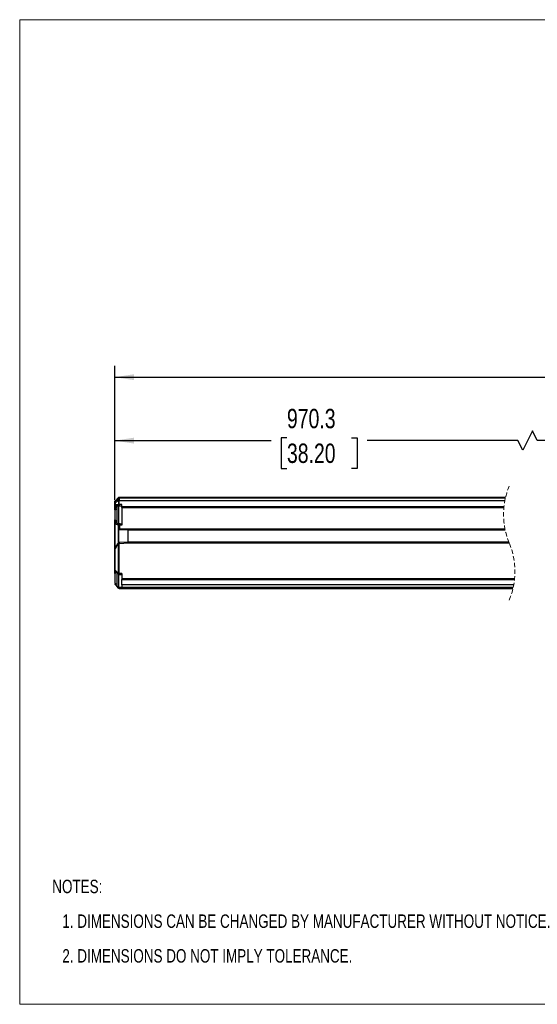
# Model space of a CAD drawing. Header units: millimetres. Extents: x 0 to 432, y 0 to 279.
# Tile 1 of 20: x 0 to 147, y 0 to 279. Entities that reach past the tile are written whole.
import ezdxf

# ---------------------------------------------------------------- set-up
doc = ezdxf.new("R2010")
doc.units = ezdxf.units.MM
doc.linetypes.add('HIDDEN', pattern=[1.905, 1.27, -0.635])
doc.layers.add('DIMENSIONS', color=140, linetype='Continuous', lineweight=25)
doc.layers.add('TEXT', color=140, linetype='Continuous', lineweight=25)
doc.styles.add('SLDTEXTSTYLE0', font='TXT', dxfattribs={"width": 0.75})
doc.dimstyles.new('SLDDIMSTYLE1', dxfattribs={"dimtxt": 5.5, "dimasz": 5.5, "dimexe": 0, "dimexo": 0.0625, "dimgap": 1.375, "dimtad": 0, "dimtih": 1, "dimtoh": 1, "dimdec": 1, "dimrnd": 1e-09, "dimzin": 12, "dimdsep": 46, "dimtxsty": 'SLDTEXTSTYLE0', "dimsah": 1, "dimcen": 0.09, "dimadec": 0, "dimazin": 3, "dimtfac": 1, "dimtdec": 1, "dimtofl": 0, "dimtmove": 0, "dimatfit": 3, "dimfxl": 0, "dimfrac": 2, "dimtolj": 1, "dimtzin": 12, "dimarcsym": 0})

# ---------------------------------------------------------------- blocks, each defined once
blk = doc.blocks.new('SW_NOTE_0_3')
at = {"layer": 'TEXT', "color": 0, "char_height": 3.81, "attachment_point": 1, "style": 'SLDTEXTSTYLE0'}
for s, insert in [('NOTES:', (0, 4.91)), ('1. DIMENSIONS CAN BE CHANGED BY MANUFACTURER WITHOUT NOTICE.', (2.86, -4.94)), ('2. DIMENSIONS DO NOT IMPLY TOLERANCE.', (2.86, -14.79))]:
    blk.add_mtext(s, dxfattribs=dict(at, insert=insert))
blk = doc.blocks.new('_D_2')
at = {"layer": 'DIMENSIONS'}
for p, q in [((27.01, 143.05), (27.01, 163.13)), ((145.64, 162.7), (142.89, 157.2)), ((147.02, 159.95), (145.64, 162.7)), ((257.5, 142.9), (257.5, 163.13)), ((27.01, 159.95), (71.46, 159.95)), ((75.92, 160.76), (74.25, 160.76)), ((74.25, 160.76), (74.25, 152.03)), ((94.21, 160.76), (95.89, 160.76)), ((95.89, 160.76), (95.89, 152.03)), ((141.52, 159.95), (98.68, 159.95)), ((142.89, 157.2), (141.52, 159.95)), ((257.5, 159.95), (147.02, 159.95)), ((74.25, 152.03), (75.92, 152.03)), ((95.89, 152.03), (94.21, 152.03))]:
    blk.add_line(p, q, dxfattribs=at)
for points in [[(27.01, 159.95), (32.51, 159.11), (32.51, 160.8)], [(257.5, 159.95), (252, 160.8), (252, 159.11)]]:
    blk.add_solid(points, dxfattribs=at)
at = {"layer": 'DIMENSIONS', "char_height": 5.5, "attachment_point": 1, "style": 'SLDTEXTSTYLE0'}
for s, insert in [('970.3', (75.92, 168.97)), ('38.20', (75.92, 159.12))]:
    blk.add_mtext(s, dxfattribs=dict(at, insert=insert))
blk = doc.blocks.new('_D_3')
at = {"layer": 'DIMENSIONS'}
for p, q in [((27.01, 143.05), (27.01, 181.13)), ((266.95, 180.7), (264.2, 175.2)), ((268.33, 177.95), (266.95, 180.7)), ((345.1, 132.45), (345.1, 181.13)), ((27.01, 177.95), (172.44, 177.95)), ((176.91, 178.76), (175.23, 178.76)), ((175.23, 178.76), (175.23, 170.03)), ((195.2, 178.76), (196.87, 178.76)), ((196.87, 178.76), (196.87, 170.03)), ((262.83, 177.95), (199.67, 177.95)), ((264.2, 175.2), (262.83, 177.95)), ((345.1, 177.95), (268.33, 177.95)), ((175.23, 170.03), (176.91, 170.03)), ((196.87, 170.03), (195.2, 170.03))]:
    blk.add_line(p, q, dxfattribs=at)
for points in [[(27.01, 177.95), (32.51, 177.11), (32.51, 178.8)], [(345.1, 177.95), (339.6, 178.8), (339.6, 177.11)]]:
    blk.add_solid(points, dxfattribs=at)
at = {"layer": 'DIMENSIONS', "char_height": 5.5, "attachment_point": 1, "style": 'SLDTEXTSTYLE0'}
for s, insert in [('1057.9', (174.88, 186.97)), ('41.65', (176.91, 177.12))]:
    blk.add_mtext(s, dxfattribs=dict(at, insert=insert))

msp = doc.modelspace()

# ---------------------------------------------------------------- linework, layer by layer
at = {"color": 7, "linetype": 'Continuous', "lineweight": 18}
for p, q in [((0, 0), (0, 279.4)), ((0, 279.4), (431.8, 279.4)), ((0, 0), (431.8, 0))]:
    msp.add_line(p, q, dxfattribs=at)
for p, q in [((27.01, 142.2), (27.01, 142.55)), ((28.08, 143.79), (27.1, 142.8)), ((27.1, 142.81), (28.08, 143.79)), ((27.1, 142.75), (28.07, 143.55)), ((27.1, 142.25), (28.07, 143.05)), ((27.1, 142.8), (27.1, 142.75)), ((28.08, 143.59), (28.07, 143.55)), ((28.08, 142.94), (28.07, 143.05)), ((28.08, 143.79), (28.08, 143.59)), ((28.08, 142.94), (28.08, 141.84)), ((28.29, 143.67), (28.28, 143.62)), ((28.28, 143.12), (28.29, 142.96)), ((28.29, 143.87), (28.3, 143.88)), ((28.29, 143.88), (28.3, 143.88)), ((28.29, 143.67), (28.29, 143.87)), ((137.98, 143.67), (28.29, 143.67)), ((28.29, 141.86), (28.29, 142.96)), ((28.29, 142.96), (137.83, 142.96)), ((28.3, 143.88), (138.03, 143.88)), ((27.01, 141.78), (27.01, 142.2)), ((27.01, 140.27), (27.01, 141.78)), ((27.07, 140.08), (27.07, 138.88)), ((27.1, 142.25), (27.1, 141.84)), ((27.1, 141.84), (28.08, 141.84)), ((27.31, 141.48), (28.29, 141.48)), ((27.31, 140.67), (27.31, 141.48)), ((27.58, 141.14), (27.58, 138.88)), ((29.01, 141.38), (28.04, 141.38)), ((28.04, 141.38), (28.04, 136.38)), ((29.01, 141.86), (28.29, 141.86)), ((28.29, 141.86), (28.29, 141.48)), ((28.29, 141.48), (29.01, 141.48)), ((29.01, 141.21), (29.01, 141.86)), ((137.56, 141.21), (29.01, 141.21)), ((29.01, 140.95), (29.01, 141.21)), ((29.01, 140.95), (29.01, 135.98)), ((29.01, 140.95), (137.54, 140.95)), ((27.01, 136.35), (27.01, 137.52)), ((27.07, 138.88), (27.07, 137.68)), ((27.31, 136.62), (27.31, 137.09)), ((27.58, 138.88), (27.58, 136.63)), ((27.09, 136.35), (27.01, 136.35)), ((27.01, 130.14), (27.01, 136.35)), ((27.09, 130.14), (27.09, 136.35)), ((27.53, 136.15), (27.09, 136.35)), ((27.75, 136.43), (27.31, 136.62)), ((28.07, 136.01), (27.53, 136.15)), ((28.24, 136.31), (27.75, 136.43)), ((28.04, 136.38), (29.01, 136.38)), ((28.07, 136.02), (28.11, 136.02)), ((28.07, 136.01), (28.07, 136.02)), ((28.11, 136.01), (28.07, 136.01)), ((28.07, 130.95), (28.07, 136.01)), ((28.11, 136.05), (28.12, 136.09)), ((28.11, 136.02), (28.11, 136.05)), ((28.11, 136.01), (28.11, 136.02)), ((28.14, 135.79), (28.11, 136.01)), ((28.12, 136.09), (28.13, 136.13)), ((28.17, 135.73), (28.14, 135.79)), ((28.17, 135.23), (28.17, 135.73)), ((28.17, 130.99), (28.17, 134.74)), ((28.2, 136.23), (28.51, 136.31)), ((28.51, 136.31), (28.2, 136.23)), ((28.22, 136.04), (28.21, 136.02)), ((28.21, 136.02), (28.21, 136.01)), ((28.21, 135.98), (28.21, 135.06)), ((28.36, 135.98), (28.21, 135.98)), ((28.21, 135.06), (28.36, 135.06)), ((28.21, 135.06), (28.21, 134.91)), ((28.51, 136.31), (28.24, 136.31)), ((28.35, 134.76), (30.81, 134.63)), ((28.36, 135.98), (28.36, 135.06)), ((29.01, 135.98), (28.36, 135.98)), ((28.36, 135.06), (30.81, 134.93)), ((29.01, 136.28), (28.51, 136.28)), ((30.81, 134.93), (137.84, 134.93)), ((30.81, 134.93), (30.81, 134.63)), ((30.81, 134.63), (137.9, 134.63)), ((30.81, 131.13), (30.81, 134.63)), ((27.73, 130.59), (27.01, 129.29)), ((27.01, 129.36), (27.01, 130.14)), ((27.1, 129.21), (27.01, 129.21)), ((27.01, 123.22), (27.01, 129.21)), ((27.09, 130.14), (27.48, 130.14)), ((27.92, 130.68), (27.1, 129.21)), ((27.1, 123.22), (27.1, 129.21)), ((28.08, 130.69), (27.92, 130.68)), ((28.08, 122.29), (28.08, 130.69)), ((28.17, 130.99), (28.29, 131)), ((30.81, 131.13), (28.29, 131)), ((28.3, 122.28), (28.3, 130.7)), ((28.3, 130.7), (28.31, 130.7)), ((30.81, 130.83), (28.31, 130.7)), ((30.81, 130.83), (30.81, 131.13)), ((138.96, 131.13), (30.81, 131.13)), ((139.08, 130.83), (30.81, 130.83)), ((27.01, 122.27), (27.01, 123.25)), ((27.1, 123.22), (27.43, 122.93)), ((27.12, 122.99), (27.43, 122.72)), ((27.07, 122.08), (27.07, 120.88)), ((27.07, 120.88), (27.07, 119.68)), ((27.31, 122.67), (27.31, 122.86)), ((27.43, 122.93), (28.08, 122.29)), ((27.43, 122.72), (28.11, 122.04)), ((27.58, 122.57), (27.58, 120.88)), ((27.58, 120.88), (27.58, 118.63)), ((28.04, 122.11), (28.04, 118.38)), ((28.29, 121.98), (29.01, 121.98)), ((29.01, 122.28), (28.3, 122.28)), ((28.3, 122.28), (28.3, 121.99)), ((29.01, 122.28), (29.01, 120.81)), ((29.01, 120.81), (140.59, 120.81)), ((29.01, 120.81), (29.01, 120.56)), ((29.01, 120.56), (140.56, 120.56)), ((29.01, 119.03), (29.01, 120.56)), ((27.58, 118.62), (27.1, 119.14)), ((27.1, 119.14), (27.58, 118.62)), ((28.08, 118.07), (27.58, 118.62)), ((27.66, 118.54), (28.08, 118.07)), ((27.75, 118.48), (28.04, 118.16)), ((28.04, 118.38), (29.01, 118.38)), ((28.29, 118.49), (28.29, 117.98)), ((28.29, 117.98), (29.01, 117.98)), ((140.34, 119.03), (29.01, 119.03)), ((29.01, 119.03), (29.01, 118.33)), ((29.01, 118.33), (140.2, 118.33)), ((29.01, 117.92), (29.01, 118.33)), ((140.11, 117.92), (29.01, 117.92)), ((29.01, 117.92), (29.01, 117.88)), ((140.1, 117.88), (29.01, 117.88))]:
    msp.add_line(p, q)
at = {"flags": 128}
for points in [[(27.09, 136.35), (27.13, 136.44), (27.15, 136.48), (27.16, 136.5), (27.17, 136.51), (27.17, 136.51), (27.17, 136.51), (27.18, 136.51), (27.18, 136.51), (27.18, 136.51), (27.18, 136.51), (27.18, 136.51), (27.18, 136.51), (27.18, 136.51)], [(28.24, 136.12), (28.24, 136.11), (28.23, 136.11), (28.22, 136.11), (28.21, 136.11), (28.19, 136.11), (28.17, 136.12), (28.15, 136.12), (28.13, 136.13)], [(28.21, 135.98), (28.21, 135.99), (28.21, 136.01)], [(27.03, 123.22), (27.06, 123.22), (27.1, 123.22)], [(27.58, 118.62), (27.55, 118.66), (27.55, 118.68)]]:
    msp.add_lwpolyline(points, dxfattribs=at)
at = {"color": 7, "linetype": 'HIDDEN', "lineweight": 18}
for centre, start, end in [((158.47, 138.97), 157.3801, 202.6199), ((119.65, 122.8), 337.3801, 22.6199)]:
    msp.add_arc(centre, 21.03, start, end, dxfattribs=at)
for centre, radius, start, end in [((27.31, 142.6), 0.3, 135.0001, 180.0048), ((27.29, 142.6), 0.285, 133.7411, 179.8423), ((27.1, 142.81), 0.00353, 137.8995, 185.7138), ((27.11, 142.81), 0.0132, 181.1931, 201.2446), ((28.29, 143.58), 0.3, 90.0043, 134.9953), ((28.29, 143.57), 0.305, 89.8411, 133.7711), ((28.27, 143.6), 0.273, 85.6213, 134.5861), ((28.08, 143.79), 0.00401, 140.8989, 182.7144), ((28.1, 143.79), 0.0173, 183.5827, 198.855), ((28.29, 143.37), 0.305, 89.8419, 133.7708), ((27.05, 141.78), 0.0393, 113.9548, 170.9747), ((27.31, 141.78), 0.3, 179.9966, 270.0015), ((27.15, 141.6), 0.24, 102.8361, 119.5141), ((30.92, 138.88), 4.03, 145.9754, 162.6615), ((27.37, 141.76), 0.285, 164.4316, 257.3036), ((28.04, 140.82), 0.56, 90.0006, 145.9684), ((28.28, 140.97), 0.888, 89.2212, 103.017), ((28.47, 141.78), 0.388, 171.7399, 209.476), ((28.31, 141.68), 0.2, 207.1595, 266.5992), ((30.91, 138.88), 4.02, 197.3312, 213.9899), ((27.29, 136.33), 0.283, 86.3545, 175.8229), ((28.04, 136.94), 0.56, 214.0003, 270.0031), ((28.27, 136.32), 0.114, 231.7225, 296.3631), ((28.36, 134.91), 0.15, 180.0025, 267.0011), ((27.86, 130.52), 0.145, 136.364, 150.3426), ((28.18, 130.84), 0.15, 93.0118, 136.4917), ((30.91, 120.88), 4.02, 152.1207, 162.6672), ((27.58, 122.83), 0.186, 145.1824, 214.8176), ((30.91, 120.88), 4.02, 197.3312, 213.9899), ((28.04, 118.94), 0.56, 214.0001, 270.0033)]:
    msp.add_arc(centre, radius, start, end)
for points, knots in [([(27.01, 142.55), (27.01, 142.57), (27.01, 142.6), (27.03, 142.66), (27.06, 142.71), (27.08, 142.74), (27.1, 142.75)], [0, 0, 0, 0, 0.248469, 0.497666, 0.748026, 1, 1, 1, 1]), ([(27.1, 142.75), (27.09, 142.73), (27.08, 142.66), (27.08, 142.55), (27.09, 142.41), (27.09, 142.31), (27.1, 142.25)], [0, 0, 0, 0, 0.160928, 0.385794, 0.668181, 1, 1, 1, 1]), ([(28.07, 143.55), (28.06, 143.48), (28.02, 143.31), (28.05, 143.15), (28.07, 143.05)], [0, 0, 0, 0, 0.420007, 1, 1, 1, 1]), ([(28.07, 143.55), (28.09, 143.56), (28.12, 143.58), (28.17, 143.6), (28.23, 143.62), (28.26, 143.62), (28.28, 143.62)], [0, 0, 0, 0, 0.24009, 0.490195, 0.745495, 1, 1, 1, 1]), ([(28.28, 143.12), (28.26, 143.11), (28.23, 143.11), (28.17, 143.09), (28.12, 143.07), (28.09, 143.06), (28.07, 143.05)], [0, 0, 0, 0, 0.263933, 0.527705, 0.777125, 1, 1, 1, 1]), ([(28.08, 142.94), (28.1, 142.95), (28.13, 142.95), (28.18, 142.96), (28.24, 142.96), (28.27, 142.96), (28.29, 142.96)], [0, 0, 0, 0, 0.217423, 0.462241, 0.726185, 1, 1, 1, 1]), ([(28.28, 143.62), (28.28, 143.55), (28.25, 143.38), (28.27, 143.22), (28.28, 143.12)], [0, 0, 0, 0, 0.409339, 1, 1, 1, 1]), ([(27.01, 142.2), (27.01, 142.2), (27.01, 142.22), (27.03, 142.23), (27.06, 142.24), (27.09, 142.25), (27.1, 142.25)], [0, 0, 0, 0, 0.1491319, 0.3560504, 0.6396763, 1, 1, 1, 1]), ([(27.18, 136.51), (27.18, 136.51), (27.18, 136.51), (27.18, 136.51), (27.18, 136.51), (27.2, 136.53), (27.23, 136.57), (27.28, 136.6), (27.3, 136.61), (27.31, 136.61), (27.31, 136.62)], [0, 0, 0, 0, 0.000357, 0.00111, 0.002072, 0.003886, 0.521212, 0.852685, 0.947843, 1, 1, 1, 1]), ([(27.53, 136.15), (27.54, 136.18), (27.55, 136.24), (27.6, 136.33), (27.67, 136.4), (27.72, 136.42), (27.75, 136.43)], [0, 0, 0, 0, 0.260027, 0.531852, 0.785429, 1, 1, 1, 1]), ([(28.07, 136.02), (28.07, 136.06), (28.08, 136.12), (28.11, 136.19), (28.14, 136.24), (28.16, 136.27), (28.2, 136.3), (28.23, 136.31), (28.24, 136.31)], [0, 0, 0, 0, 0.280039, 0.564021, 0.624789, 0.727128, 0.85815, 1, 1, 1, 1]), ([(28.22, 136.08), (28.22, 136.07), (28.21, 136.07), (28.19, 136.07), (28.16, 136.08), (28.13, 136.08), (28.12, 136.09)], [0, 0, 0, 0, 0.087841, 0.291477, 0.607752, 1, 1, 1, 1]), ([(28.13, 136.13), (28.14, 136.15), (28.16, 136.18), (28.19, 136.21), (28.2, 136.23)], [0, 0, 0, 0, 0.5255749, 1, 1, 1, 1]), ([(28.24, 136.31), (28.23, 136.3), (28.21, 136.28), (28.2, 136.25), (28.2, 136.23)], [0, 0, 0, 0, 0.38494, 1, 1, 1, 1]), ([(28.21, 135.98), (28.21, 136), (28.21, 136.04), (28.23, 136.09), (28.25, 136.14), (28.3, 136.2), (28.36, 136.25), (28.44, 136.28), (28.48, 136.28), (28.51, 136.28)], [0, 0, 0, 0, 0.115108, 0.233165, 0.354224, 0.478205, 0.700483, 0.840743, 1, 1, 1, 1]), ([(28.23, 136), (28.23, 136), (28.22, 136), (28.21, 135.99), (28.21, 135.98)], [0, 0, 0, 0, 0.097234, 1, 1, 1, 1]), ([(28.36, 135.06), (28.36, 135.04), (28.36, 134.99), (28.36, 134.93), (28.35, 134.87), (28.35, 134.82), (28.35, 134.79), (28.35, 134.77), (28.35, 134.76)], [0, 0, 0, 0, 0.242333, 0.45796, 0.638689, 0.780867, 0.95242, 1, 1, 1, 1]), ([(28.51, 136.28), (28.5, 136.28), (28.47, 136.28), (28.43, 136.24), (28.4, 136.2), (28.38, 136.14), (28.37, 136.09), (28.36, 136.04), (28.36, 136), (28.36, 135.98)], [0, 0, 0, 0, 0.104945, 0.210981, 0.420032, 0.556867, 0.701861, 0.85097, 1, 1, 1, 1]), ([(27.01, 130.14), (27.02, 130.13), (27.03, 130.13), (27.06, 130.13), (27.08, 130.13), (27.09, 130.14)], [0, 0, 0, 0, 0.211114, 0.520545, 1, 1, 1, 1]), ([(27.05, 129.36), (27.04, 129.34), (27.01, 129.3), (27.01, 129.25), (27.01, 129.21)], [0, 0, 0, 0, 0.376623, 1, 1, 1, 1]), ([(27.09, 129.39), (27.08, 129.39), (27.05, 129.37), (27.03, 129.32), (27.06, 129.27), (27.08, 129.23), (27.1, 129.21)], [0, 0, 0, 0, 0.215052, 0.413276, 0.666738, 1, 1, 1, 1]), ([(27.09, 129.32), (27.09, 129.36), (27.09, 129.52), (27.09, 129.79), (27.09, 130.02), (27.09, 130.14)], [0, 0, 0, 0, 0.158713, 0.56574, 1, 1, 1, 1]), ([(27.92, 130.68), (27.88, 130.66), (27.82, 130.62), (27.77, 130.6), (27.73, 130.58), (27.73, 130.59), (27.73, 130.59)], [0, 0, 0, 0, 0.5660104, 0.8800144, 0.9693422, 1, 1, 1, 1]), ([(27.91, 130.78), (27.87, 130.74), (27.82, 130.68), (27.76, 130.63), (27.76, 130.62), (27.75, 130.62), (27.75, 130.62)], [0, 0, 0, 0, 0.829732, 0.965623, 0.995501, 1, 1, 1, 1]), ([(27.91, 130.78), (27.91, 130.78), (27.9, 130.77), (27.9, 130.74), (27.9, 130.71), (27.91, 130.69), (27.92, 130.68)], [0, 0, 0, 0, 0.2000557, 0.4315948, 0.7016741, 1, 1, 1, 1]), ([(28.07, 130.95), (28.07, 130.95), (28.06, 130.94), (28.06, 130.94), (28.04, 130.92), (28.03, 130.91), (28.01, 130.89), (27.98, 130.86), (27.95, 130.82), (27.93, 130.8), (27.91, 130.78)], [0, 0, 0, 0, 0.015067, 0.060265, 0.135412, 0.240874, 0.370179, 0.517051, 0.750995, 1, 1, 1, 1]), ([(28.17, 130.99), (28.16, 130.99), (28.14, 130.99), (28.12, 130.97), (28.09, 130.94), (28.06, 130.91), (28.02, 130.86), (27.99, 130.81), (27.95, 130.75), (27.93, 130.7), (27.92, 130.68)], [0, 0, 0, 0, 0.056749, 0.133496, 0.230255, 0.344918, 0.482684, 0.640953, 0.815318, 1, 1, 1, 1]), ([(28.08, 130.69), (28.08, 130.71), (28.08, 130.75), (28.09, 130.81), (28.11, 130.86), (28.13, 130.89), (28.14, 130.91)], [0, 0, 0, 0, 0.261621, 0.518218, 0.765417, 1, 1, 1, 1]), ([(28.3, 130.7), (28.28, 130.7), (28.24, 130.7), (28.18, 130.69), (28.13, 130.69), (28.09, 130.69), (28.08, 130.69)], [0, 0, 0, 0, 0.275936, 0.541279, 0.78571, 1, 1, 1, 1]), ([(28.14, 130.91), (28.15, 130.92), (28.17, 130.95), (28.21, 130.98), (28.25, 130.99), (28.28, 131), (28.29, 131)], [0, 0, 0, 0, 0.270085, 0.524219, 0.765707, 1, 1, 1, 1]), ([(28.14, 130.91), (28.15, 130.9), (28.17, 130.87), (28.21, 130.81), (28.25, 130.76), (28.28, 130.72), (28.3, 130.7)], [0, 0, 0, 0, 0.187944, 0.437723, 0.719266, 1, 1, 1, 1]), ([(28.29, 131), (28.29, 130.99), (28.29, 130.96), (28.3, 130.9), (28.3, 130.81), (28.31, 130.74), (28.31, 130.7)], [0, 0, 0, 0, 0.076119, 0.292897, 0.61731, 1, 1, 1, 1]), ([(27.08, 123.07), (27.06, 123.09), (27.02, 123.13), (27.01, 123.19), (27.01, 123.22)], [0, 0, 0, 0, 0.448887, 1, 1, 1, 1]), ([(27.01, 123.22), (27.01, 123.22), (27.02, 123.22), (27.03, 123.22), (27.03, 123.22)], [0, 0, 0, 0, 0.250653, 1, 1, 1, 1]), ([(27.12, 122.99), (27.12, 122.99), (27.1, 123), (27.08, 123.04), (27.07, 123.1), (27.08, 123.16), (27.09, 123.2), (27.1, 123.22)], [0, 0, 0, 0, 0.057369, 0.257877, 0.491789, 0.726541, 1, 1, 1, 1]), ([(28.08, 122.07), (28.08, 122.07), (28.07, 122.08), (28.05, 122.12), (28.04, 122.17), (28.05, 122.23), (28.07, 122.27), (28.08, 122.29)], [0, 0, 0, 0, 0.004991, 0.208266, 0.43564, 0.69951, 1, 1, 1, 1]), ([(28.08, 122.29), (28.09, 122.29), (28.13, 122.29), (28.18, 122.29), (28.24, 122.28), (28.28, 122.28), (28.3, 122.28)], [0, 0, 0, 0, 0.214254, 0.458681, 0.724039, 1, 1, 1, 1]), ([(28.08, 122.07), (28.09, 122.06), (28.12, 122.04), (28.18, 122.01), (28.23, 121.99), (28.28, 121.99), (28.3, 121.98)], [0, 0, 0, 0, 0.229602, 0.479274, 0.742389, 1, 1, 1, 1]), ([(27.1, 119.14), (27.09, 119.15), (27.08, 119.17), (27.08, 119.21), (27.09, 119.26), (27.1, 119.29), (27.11, 119.31)], [0, 0, 0, 0, 0.178148, 0.391622, 0.66505, 1, 1, 1, 1]), ([(28.08, 118.07), (28.07, 118.08), (28.05, 118.11), (28.04, 118.16), (28.05, 118.22), (28.06, 118.27), (28.08, 118.3), (28.09, 118.31)], [0, 0, 0, 0, 0.153671, 0.377679, 0.584792, 0.857773, 1, 1, 1, 1]), ([(28.18, 118.01), (28.16, 118.01), (28.13, 118.03), (28.1, 118.06), (28.08, 118.07)], [0, 0, 0, 0, 0.500106, 1, 1, 1, 1]), ([(28.29, 117.98), (28.27, 117.98), (28.23, 117.99), (28.2, 118), (28.18, 118.01)], [0, 0, 0, 0, 0.5001481, 1, 1, 1, 1])]:
    msp.add_open_spline(points, degree=3, knots=knots)

# ---------------------------------------------------------------- block references
at = {"layer": 'TEXT'}
msp.add_blockref('SW_NOTE_0_3', (9.26, 30.44), dxfattribs=at)

# ---------------------------------------------------------------- dimensions: what is measured, and where the dimension line sits
at = {"layer": 'DIMENSIONS'}
for base, p2, text, picture, middle in [((345.1, 177.95), (345.1, 131.18), '1057.9', '_D_3', (186.05, 177.95)), ((257.5, 159.95), (257.5, 141.63), '970.3', '_D_2', (85.07, 159.95))]:
    dim = msp.add_linear_dim(base=base, p1=(27.01, 141.78), p2=p2, text=text, dimstyle='SLDDIMSTYLE1', dxfattribs=at)
    dim.commit()
    dim.dimension.update_dxf_attribs({"geometry": picture, "text_midpoint": middle, "dimtype": 160})

doc.saveas('drawing.dxf')
